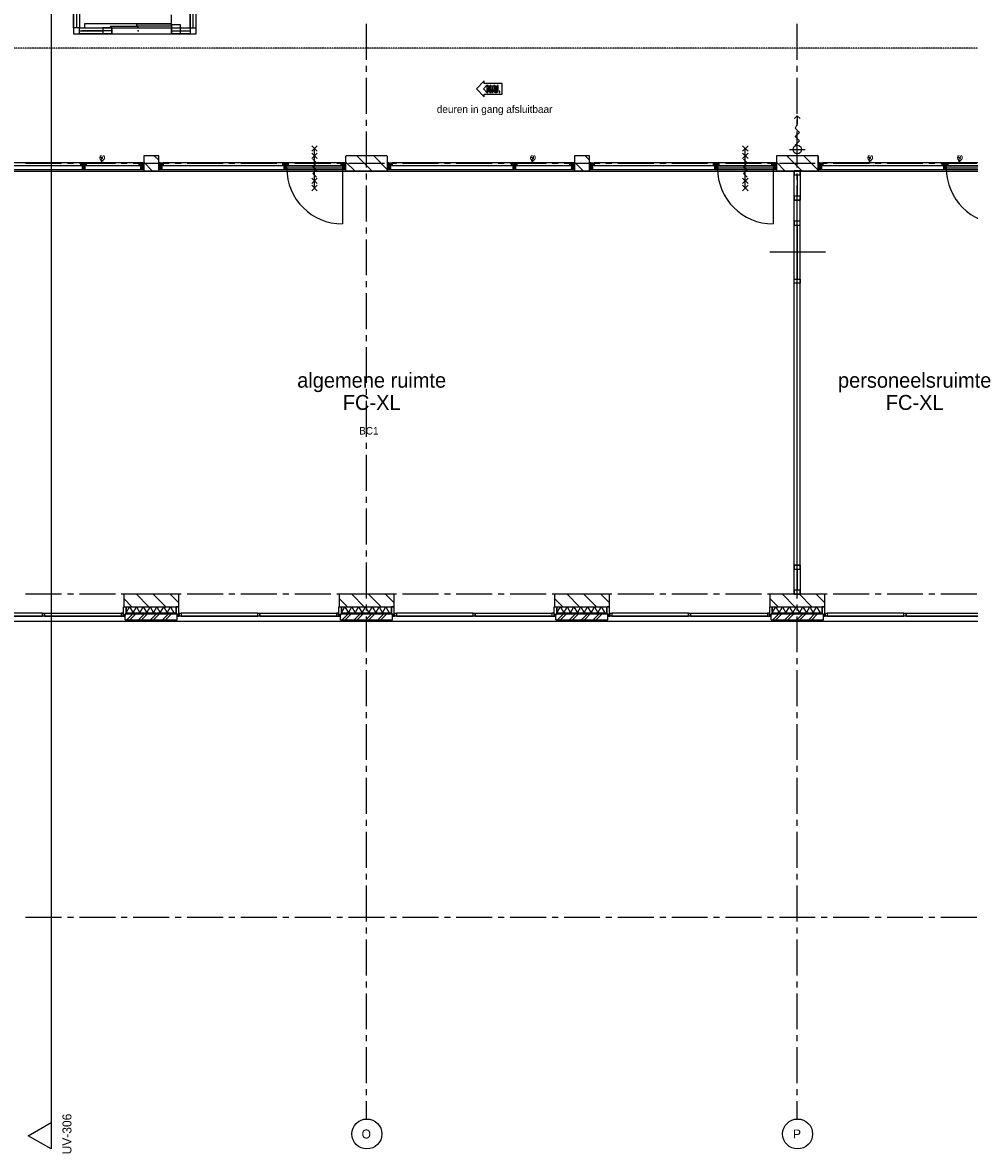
# Model space of a CAD drawing. Extents: x -66955 to 52345, y -20450 to 69550.
# Tile 9 of 94: x -25480 to -9654, y -8894 to 10002. Entities that reach past the tile are written whole.
import ezdxf
from ezdxf.enums import TextEntityAlignment as Align

# ---------------------------------------------------------------- set-up
doc = ezdxf.new("R2010")
doc.units = 0
doc.header["$MEASUREMENT"] = 0
for name, pattern in [('DASHED', [0.75, 0.5, -0.25]), ('HIDDEN', [0.375, 0.25, -0.125]), ('LEEG', [1, -1])]:
    doc.linetypes.add(name, pattern=pattern)
for name, color, linetype in [('-01-', 7, 'CONTINUOUS'), ('-22-', 7, 'CONTINUOUS'), ('-32-', 7, 'CONTINUOUS'), ('-E6-', 7, 'CONTINUOUS'), ('BEGGR--21-', 7, 'CONTINUOUS'), ('BEGGR--22-', 7, 'CONTINUOUS'), ('BEGGR--28-', 7, 'CONTINUOUS'), ('BEGGR--31-', 7, 'CONTINUOUS'), ('BEGGR--32-', 7, 'CONTINUOUS'), ('BEGGR--62-', 7, 'CONTINUOUS'), ('BEGGR--E5-', 7, 'CONTINUOUS'), ('BEGGR--E6-', 7, 'CONTINUOUS'), ('STRAMIEN--01-', 7, 'CONTINUOUS'), ('STRAMIEN--E3-', 7, 'CONTINUOUS'), ('STRAMIEN--E7-', 7, 'CONTINUOUS')]:
    doc.layers.add(name, color=color, linetype=linetype)
doc.styles.add('ROMANS', font='ROMANS', dxfattribs={"height": 0.2})
doc.styles.add('txt', font='TXT', dxfattribs={"height": 0.2})

# ---------------------------------------------------------------- blocks, each defined once
blk = doc.blocks.new('*O118')
at = {"layer": '-22-', "color": 7, "linetype": 'CONTINUOUS'}
blk.add_line((0, 5.49), (0, -348.01), dxfattribs=at)
blk.add_lwpolyline([(50, -415.01), (-50, -415.01), (-50, 72.49), (50, 72.49)], close=True, dxfattribs=at)
at = {"layer": '-32-', "color": 7, "linetype": 'CONTINUOUS'}
for points in [[(-50, 5.49), (50, 5.49), (50, 72.49), (-50, 72.49)], [(-50, -415.01), (50, -415.01), (50, -348.01), (-50, -348.01)]]:
    blk.add_lwpolyline(points, close=True, dxfattribs=at)
blk = doc.blocks.new('*O119')
at = {"layer": '-22-', "color": 7, "linetype": 'CONTINUOUS'}
blk.add_line((0, 5.49), (0, -348.01), dxfattribs=at)
blk.add_lwpolyline([(50, -415.01), (-50, -415.01), (-50, 72.49), (50, 72.49)], close=True, dxfattribs=at)
at = {"layer": '-32-', "color": 7, "linetype": 'CONTINUOUS'}
for points in [[(-50, 5.49), (50, 5.49), (50, 72.49), (-50, 72.49)], [(-50, -415.01), (50, -415.01), (50, -348.01), (-50, -348.01)]]:
    blk.add_lwpolyline(points, close=True, dxfattribs=at)
blk = doc.blocks.new('*O142')
at = {"layer": '-E6-', "color": 7, "linetype": 'CONTINUOUS'}
for points in [[(-84.5, -90), (215.5, -90), (215.5, 90), (-84.5, 90), (-84.5, 135), (-215.5, 0), (-84.5, -135)], [(-40.06, -60), (-23.68, -60), (-23.68, 14.6), (11.02, -60), (28.7, -60), (28.7, 53.52), (12.32, 53.48), (12.32, -22.24), (-22.92, 53.52), (-40.06, 53.52)], [(77.78, 53.48), (77.78, -7.16), (78.2, -23.94), (79.48, -36.02), (81.3, -42.5), (84.36, -48.64), (88.7, -54.08), (94.44, -58.4), (102.32, -61.24), (113.18, -62.16), (122.46, -61.32), (129.74, -58.72), (135.46, -54.72), (139.9, -49.46), (143.1, -42.98), (145.14, -35.18), (146.16, -23.72), (146.52, -6.26), (146.52, 53.48), (130.16, 53.48), (130.14, -9.44), (129.36, -28.76), (127.74, -34.12), (124.54, -38.54), (119.58, -41.54), (112.7, -42.56), (105.74, -41.48), (100.48, -38.28), (96.84, -33.4), (94.86, -27.08), (94.16, -8.08), (94.16, 53.52)], [(45.06, -60), (61.42, -60), (61.42, -38.18), (45.06, -38.18)], [(162.88, -60), (179.26, -60), (179.26, -38.18), (162.9, -38.18)]]:
    blk.add_lwpolyline(points, close=True, dxfattribs=at)
blk = doc.blocks.new('*O197')
at = {"layer": 'BEGGR--31-', "color": 7, "linetype": 'CONTINUOUS'}
for points in [[(-1382, -53.5), (-1363, -53.5), (-1363, -75.5), (-1338, -75.5), (-1338, 66.5), (-1382, 66.5)], [(1382, -53.5), (1363, -53.5), (1363, -75.5), (1338, -75.5), (1338, 66.5), (1382, 66.5)], [(-1277, -92.5), (-1355, -92.5), (-1355, -87.5), (-1333, -87.5), (-1333, -42.5), (-1299, -42.5), (-1299, -87.5), (-1277, -87.5)], [(-1333, -83.5), (-1338, -83.5), (-1338, -53.5), (-1333, -53.5)], [(-1299, -42.5), (-1299, -87.5), (-17, -87.5), (-17, -42.5)], [(-39, -87.5), (-39, -92.5), (-1277, -92.5), (-1277, -87.5)], [(39, -92.5), (-39, -92.5), (-39, -87.5), (-17, -87.5), (-17, -42.5), (17, -42.5), (17, -87.5), (39, -87.5)], [(17, -87.5), (17, -42.5), (1299, -42.5), (1299, -87.5)], [(1277, -87.5), (1277, -92.5), (39, -92.5), (39, -87.5)], [(1277, -92.5), (1355, -92.5), (1355, -87.5), (1333, -87.5), (1333, -42.5), (1299, -42.5), (1299, -87.5), (1277, -87.5)], [(1333, -83.5), (1338, -83.5), (1338, -53.5), (1333, -53.5)]]:
    blk.add_lwpolyline(points, close=True, dxfattribs=at)
blk = doc.blocks.new('MERKHF')
at = {"layer": 'BEGGR--31-', "color": 7, "linetype": 'CONTINUOUS'}
blk.add_blockref('*O197', (-1382, -66.5), dxfattribs=at)
blk = doc.blocks.new('*O199')
at = {"layer": 'BEGGR--31-', "color": 7, "linetype": 'CONTINUOUS'}
for points in [[(-1382, -53.5), (-1363, -53.5), (-1363, -75.5), (-1338, -75.5), (-1338, 66.5), (-1382, 66.5)], [(1382, -53.5), (1363, -53.5), (1363, -75.5), (1338, -75.5), (1338, 66.5), (1382, 66.5)], [(-1277, -92.5), (-1355, -92.5), (-1355, -87.5), (-1333, -87.5), (-1333, -42.5), (-1299, -42.5), (-1299, -87.5), (-1277, -87.5)], [(-1333, -83.5), (-1338, -83.5), (-1338, -53.5), (-1333, -53.5)], [(-1299, -42.5), (-1299, -87.5), (-17, -87.5), (-17, -42.5)], [(-39, -87.5), (-39, -92.5), (-1277, -92.5), (-1277, -87.5)], [(39, -92.5), (-39, -92.5), (-39, -87.5), (-17, -87.5), (-17, -42.5), (17, -42.5), (17, -87.5), (39, -87.5)], [(17, -87.5), (17, -42.5), (1299, -42.5), (1299, -87.5)], [(1277, -87.5), (1277, -92.5), (39, -92.5), (39, -87.5)], [(1277, -92.5), (1355, -92.5), (1355, -87.5), (1333, -87.5), (1333, -42.5), (1299, -42.5), (1299, -87.5), (1277, -87.5)], [(1333, -83.5), (1338, -83.5), (1338, -53.5), (1333, -53.5)]]:
    blk.add_lwpolyline(points, close=True, dxfattribs=at)
blk = doc.blocks.new('MRKIFS')
at = {"layer": 'BEGGR--31-', "color": 7, "linetype": 'CONTINUOUS'}
blk.add_blockref('*O199', (1382, -66.5), dxfattribs=at)
blk = doc.blocks.new('*O206')
at = {"layer": 'BEGGR--E5-', "color": 7, "linetype": 'CONTINUOUS'}
for p, q in [((0, 347), (49, 301)), ((0, -347), (0, -83)), ((-132, -215), (132, -215))]:
    blk.add_line(p, q, dxfattribs=at)
for points in [[(-46, 301), (0, 347), (0, 208)], [(0, 208), (-36, 143), (36, 71), (-36, -1), (36, -73), (-36, -145)]]:
    blk.add_lwpolyline(points, dxfattribs=at)
blk.add_circle((0, -215), 72, dxfattribs=at)
blk = doc.blocks.new('*O228')
at = {"layer": 'BEGGR--31-', "color": 7, "linetype": 'CONTINUOUS'}
for points in [[(-1382, -53.5), (-1363, -53.5), (-1363, -75.5), (-1338, -75.5), (-1338, 66.5), (-1382, 66.5)], [(1382, -53.5), (1363, -53.5), (1363, -75.5), (1338, -75.5), (1338, 66.5), (1382, 66.5)], [(-1277, -92.5), (-1355, -92.5), (-1355, -87.5), (-1333, -87.5), (-1333, -42.5), (-1299, -42.5), (-1299, -87.5), (-1277, -87.5)], [(-1333, -83.5), (-1338, -83.5), (-1338, -53.5), (-1333, -53.5)], [(-1299, -42.5), (-1299, -87.5), (-17, -87.5), (-17, -42.5)], [(-39, -87.5), (-39, -92.5), (-1277, -92.5), (-1277, -87.5)], [(39, -92.5), (-39, -92.5), (-39, -87.5), (-17, -87.5), (-17, -42.5), (17, -42.5), (17, -87.5), (39, -87.5)], [(17, -87.5), (17, -42.5), (1299, -42.5), (1299, -87.5)], [(1277, -87.5), (1277, -92.5), (39, -92.5), (39, -87.5)], [(1277, -92.5), (1355, -92.5), (1355, -87.5), (1333, -87.5), (1333, -42.5), (1299, -42.5), (1299, -87.5), (1277, -87.5)], [(1333, -83.5), (1338, -83.5), (1338, -53.5), (1333, -53.5)]]:
    blk.add_lwpolyline(points, close=True, dxfattribs=at)
blk = doc.blocks.new('MRKHFS')
at = {"layer": 'BEGGR--31-', "color": 7, "linetype": 'CONTINUOUS'}
blk.add_blockref('*O228', (1382, -66.5), dxfattribs=at)
blk = doc.blocks.new('*O324')
at = {"layer": 'BEGGR--31-', "color": 7, "linetype": 'CONTINUOUS'}
for p, q in [((-45, 42.86), (-30.86, 57)), ((-45, 28.72), (-16.72, 57)), ((-45, 14.57), (-2.57, 57)), ((-45, 57), (20, -8)), ((-45, 42.86), (20, -22.14)), ((-45, 28.72), (-26.28, 10)), ((-45, 14.57), (-40.43, 10)), ((-35.43, 10), (11.57, 57)), ((-30.86, 57), (20, 6.14)), ((-21.29, 10), (25.71, 57)), ((-20, -2.85), (39.85, 57)), ((-20, -16.99), (45, 48.01)), ((-20, -31.14), (20, 8.86)), ((-20, 3.72), (20, -36.28)), ((-16.72, 57), (30.28, 10)), ((-2.57, 57), (44.43, 10)), ((11.57, 57), (45, 23.57)), ((21.14, 10), (45, 33.86)), ((25.71, 57), (45, 37.71)), ((35.28, 10), (45, 19.72)), ((39.85, 57), (45, 51.85)), ((-20, -10.43), (14.5, -44.93)), ((-20, -24.57), (12.43, -57)), ((-20, -38.71), (-17.71, -41)), ((-15.72, -41), (20, -5.28)), ((-14.5, -53.92), (20, -19.42)), ((-14.5, -44.21), (-1.71, -57)), ((-3.44, -57), (20, -33.56)), ((10.71, -57), (14.5, -53.21))]:
    blk.add_line(p, q, dxfattribs=at)
for points in [[(-14.5, -57), (-14.5, -41), (-20, -41), (-20, 10), (-45, 10), (-45, 57), (45, 57), (45, 10), (20, 10), (20, -41), (14.5, -41), (14.5, -57)], [(-45, 57), (-45, 10), (-20, 10), (-20, -41), (-14.5, -41), (-14.5, -57), (14.5, -57), (14.5, -41), (20, -41), (20, 10), (45, 10), (45, 57)]]:
    blk.add_lwpolyline(points, close=True, dxfattribs=at)
blk.add_point((-45, 57), dxfattribs=at)
at = {"layer": 'BEGGR--31-', "color": 7, "linetype": 'CONTINUOUS', "style": 'txt'}
blk.add_text('90 x 114', height=10, dxfattribs=at).set_placement((-2, 24), align=Align.MIDDLE)
blk = doc.blocks.new('TS01BU')
at = {"layer": 'BEGGR--31-', "color": 7, "linetype": 'CONTINUOUS'}
blk.add_blockref('*O324', (-14.5, 57), dxfattribs=at)
blk = doc.blocks.new('*O325')
at = {"layer": 'BEGGR--31-', "color": 7, "linetype": 'CONTINUOUS'}
for p, q in [((-32.07, 57), (-33.5, 55.57)), ((-17.93, 57), (-33.5, 41.43)), ((-3.78, 57), (-33.5, 27.28)), ((10.36, 57), (-33.5, 13.14)), ((24.5, -13.71), (-33.5, 44.29)), ((-13.35, 10), (-33.5, 30.15)), ((-27.49, 10), (-33.5, 16.01)), ((24.5, 0.43), (-32.07, 57)), ((24.5, 57), (-22.5, 10)), ((24.5, 14.57), (-17.93, 57)), ((24.5, 42.86), (-8.5, 9.86)), ((24.5, 28.72), (-8.5, -4.28)), ((24.5, 14.57), (-8.5, -18.43)), ((24.5, -27.85), (-8.5, 5.15)), ((24.5, 0.43), (-8.5, -32.57)), ((24.5, 28.72), (-3.78, 57)), ((24.5, 42.86), (10.36, 57)), ((24.5, -41.99), (-8.5, -8.99)), ((25.36, -57), (-8.5, -23.14)), ((-4.78, -41), (-8.5, -37.28)), ((24.5, -13.71), (-2.79, -41)), ((24.5, -27.85), (-2.5, -54.85)), ((11.22, -57), (-2.5, -43.28)), ((24.5, -41.99), (9.49, -57)), ((33.5, -47.14), (23.64, -57)), ((33.5, -50.99), (29.51, -47))]:
    blk.add_line(p, q, dxfattribs=at)
blk.add_lwpolyline([(24.5, 57), (-33.5, 57), (-33.5, 10), (-8.5, 10), (-8.5, -41), (-2.5, -41), (-2.5, -57), (33.5, -57), (33.5, -47), (24.5, -47), (24.5, 27), (24.5, 27)], close=True, dxfattribs=at)
blk.add_lwpolyline([(24.5, 57), (-33.5, 57), (-33.5, 10), (-8.5, 10), (-8.5, -41), (-2.5, -41), (-2.5, -57), (33.5, -57), (33.5, -47), (24.5, -47), (24.5, 27), (24.5, 27)], close=True, dxfattribs=at)
blk.add_lwpolyline([(24.5, 57), (-33.5, 57), (-33.5, 10), (-8.5, 10), (-8.5, -41), (-2.5, -41), (-2.5, -57), (33.5, -57), (33.5, -47), (24.5, -47), (24.5, 27), (24.5, 27)], close=True, dxfattribs=at)
blk.add_point((24.5, 57), dxfattribs=at)
at = {"layer": 'BEGGR--31-', "color": 7, "linetype": 'CONTINUOUS', "style": 'txt'}
blk.add_text('67x114', height=10, rotation=90, dxfattribs=at).set_placement((10.5, -18.99))
blk = doc.blocks.new('*O323')
at = {"layer": 'BEGGR--31-', "color": 7, "linetype": 'CONTINUOUS'}
for p, q in [((-1543.5, 42.86), (-1529.36, 57)), ((-1543.5, 28.72), (-1515.22, 57)), ((-1543.5, 14.57), (-1501.07, 57)), ((-1543.5, 0.43), (-1486.93, 57)), ((-1543.5, 57), (-1496.5, 10)), ((-1543.5, -13.71), (-1485.5, 44.29)), ((-1543.5, 42.86), (-1510.5, 9.86)), ((-1543.5, 28.72), (-1510.5, -4.28)), ((-1543.5, 14.57), (-1510.5, -18.43)), ((-1543.5, -27.85), (-1510.5, 5.15)), ((-1543.5, 0.43), (-1510.5, -32.57)), ((-1529.36, 57), (-1485.5, 13.14)), ((-1515.22, 57), (-1485.5, 27.28)), ((-1505.65, 10), (-1485.5, 30.15)), ((-1501.07, 57), (-1485.5, 41.43)), ((-1491.51, 10), (-1485.5, 16.01)), ((-1486.93, 57), (-1485.5, 55.57)), ((-1552.5, -50.99), (-1548.51, -47)), ((-1552.5, -47.14), (-1542.64, -57)), ((-1552.5, -57), (1552.5, -57)), ((-1544.36, -57), (-1510.5, -23.14)), ((-1543.5, -41.99), (-1510.5, -8.99)), ((-1543.5, -13.71), (-1516.21, -41)), ((-1543.5, -27.85), (-1516.5, -54.85)), ((-1543.5, -41.99), (-1528.49, -57)), ((-1530.22, -57), (-1516.5, -43.28)), ((-1514.22, -41), (-1510.5, -37.28))]:
    blk.add_line(p, q, dxfattribs=at)
for points in [[(-1546.5, 45), (-1553.5, 45), (-1553.5, 57), (-1562.5, 57), (-1562.5, -47), (-1546.5, -47)], [(-1543.5, 57), (-1485.5, 57), (-1485.5, 10), (-1510.5, 10), (-1510.5, -41), (-1516.5, -41), (-1516.5, -57), (-1552.5, -57), (-1552.5, -47), (-1543.5, -47), (-1543.5, 27), (-1543.5, 27)], [(-1543.5, 57), (-1485.5, 57), (-1485.5, 10), (-1510.5, 10), (-1510.5, -41), (-1516.5, -41), (-1516.5, -57), (-1552.5, -57), (-1552.5, -47), (-1543.5, -47), (-1543.5, 27), (-1543.5, 27)], [(-1543.5, 57), (-1485.5, 57), (-1485.5, 10), (-1510.5, 10), (-1510.5, -41), (-1516.5, -41), (-1516.5, -57), (-1552.5, -57), (-1552.5, -47), (-1543.5, -47), (-1543.5, 27), (-1543.5, 27)], [(-1543.5, 57), (-1485.5, 57), (-1485.5, 10), (-1510.5, 10), (-1510.5, -41), (-1516.5, -41), (-1516.5, -57), (-1552.5, -57), (-1552.5, -47), (-1543.5, -47), (-1543.5, 27), (-1543.5, 27)], [(511.5, 57), (-1485.5, 57), (-1485.5, 10), (511.5, 10)], [(601.5, 10), (1485.5, 10), (1485.5, 57), (601.5, 57)], [(1543.5, 57), (1485.5, 57), (1485.5, 10), (1510.5, 10), (1510.5, -41), (1516.5, -41), (1516.5, -57), (1552.5, -57), (1552.5, -47), (1543.5, -47), (1543.5, 27), (1543.5, 27)], [(1546.5, 45), (1553.5, 45), (1553.5, 57), (1562.5, 57), (1562.5, -47), (1546.5, -47)]]:
    blk.add_lwpolyline(points, close=True, dxfattribs=at)
blk.add_point((-1543.5, 57), dxfattribs=at)
for name, p in [('TS01BU', (571, -57)), ('*O325', (1519, 0))]:
    blk.add_blockref(name, p, dxfattribs=at)
at = {"layer": 'BEGGR--31-', "color": 7, "linetype": 'CONTINUOUS', "style": 'txt'}
blk.add_text('67x114', height=10, rotation=90, dxfattribs=at).set_placement((-1519.5, -19))
blk = doc.blocks.new('BI$TF')
at = {"layer": 'BEGGR--31-', "color": 7, "linetype": 'CONTINUOUS'}
blk.add_blockref('*O323', (1552.5, 57), dxfattribs=at)
blk = doc.blocks.new('*O328')
at = {"layer": 'BEGGR--31-', "color": 7, "linetype": 'CONTINUOUS'}
for p, q in [((-32.07, 57), (-33.5, 55.57)), ((-17.93, 57), (-33.5, 41.43)), ((-3.78, 57), (-33.5, 27.28)), ((10.36, 57), (-33.5, 13.14)), ((24.5, -13.71), (-33.5, 44.29)), ((-13.35, 10), (-33.5, 30.15)), ((-27.49, 10), (-33.5, 16.01)), ((24.5, 0.43), (-32.07, 57)), ((24.5, 57), (-22.5, 10)), ((24.5, 14.57), (-17.93, 57)), ((24.5, 42.86), (-8.5, 9.86)), ((24.5, 28.72), (-8.5, -4.28)), ((24.5, 14.57), (-8.5, -18.43)), ((24.5, -27.85), (-8.5, 5.15)), ((24.5, 0.43), (-8.5, -32.57)), ((24.5, 28.72), (-3.78, 57)), ((24.5, 42.86), (10.36, 57)), ((24.5, -41.99), (-8.5, -8.99)), ((25.36, -57), (-8.5, -23.14)), ((-4.78, -41), (-8.5, -37.28)), ((24.5, -13.71), (-2.79, -41)), ((24.5, -27.85), (-2.5, -54.85)), ((11.22, -57), (-2.5, -43.28)), ((24.5, -41.99), (9.49, -57)), ((33.5, -47.14), (23.64, -57)), ((33.5, -50.99), (29.51, -47))]:
    blk.add_line(p, q, dxfattribs=at)
blk.add_lwpolyline([(24.5, 57), (-33.5, 57), (-33.5, 10), (-8.5, 10), (-8.5, -41), (-2.5, -41), (-2.5, -57), (33.5, -57), (33.5, -47), (24.5, -47), (24.5, 27), (24.5, 27)], close=True, dxfattribs=at)
blk.add_lwpolyline([(24.5, 57), (-33.5, 57), (-33.5, 10), (-8.5, 10), (-8.5, -41), (-2.5, -41), (-2.5, -57), (33.5, -57), (33.5, -47), (24.5, -47), (24.5, 27), (24.5, 27)], close=True, dxfattribs=at)
blk.add_lwpolyline([(24.5, 57), (-33.5, 57), (-33.5, 10), (-8.5, 10), (-8.5, -41), (-2.5, -41), (-2.5, -57), (33.5, -57), (33.5, -47), (24.5, -47), (24.5, 27), (24.5, 27)], close=True, dxfattribs=at)
blk.add_point((24.5, 57), dxfattribs=at)
at = {"layer": 'BEGGR--31-', "color": 7, "linetype": 'CONTINUOUS', "style": 'txt'}
blk.add_text('67x114', height=10, rotation=90, dxfattribs=at).set_placement((10.5, -18.99))
blk = doc.blocks.new('*O327')
at = {"layer": 'BEGGR--31-', "color": 7, "linetype": 'CONTINUOUS'}
for p, q in [((-1552.5, 402.51), (-1548.51, 406.5)), ((-1552.5, 406.36), (-1542.64, 396.5)), ((-1552.5, 396.5), (1552.5, 396.5)), ((-1544.36, 396.5), (-1510.5, 430.36)), ((-1543.5, 496.36), (-1529.36, 510.5)), ((-1543.5, 482.22), (-1515.22, 510.5)), ((-1543.5, 468.07), (-1501.07, 510.5)), ((-1543.5, 453.93), (-1486.93, 510.5)), ((-1543.5, 510.5), (-1496.5, 463.5)), ((-1543.5, 439.79), (-1485.5, 497.79)), ((-1543.5, 496.36), (-1510.5, 463.36)), ((-1543.5, 482.22), (-1510.5, 449.22)), ((-1543.5, 468.07), (-1510.5, 435.07)), ((-1543.5, 425.65), (-1510.5, 458.65)), ((-1543.5, 453.93), (-1510.5, 420.93)), ((-1543.5, 411.51), (-1510.5, 444.51)), ((-1543.5, 439.79), (-1516.21, 412.5)), ((-1543.5, 425.65), (-1516.5, 398.65)), ((-1543.5, 411.51), (-1528.49, 396.5)), ((-1530.22, 396.5), (-1516.5, 410.22)), ((-1529.36, 510.5), (-1485.5, 466.64)), ((-1515.22, 510.5), (-1485.5, 480.78)), ((-1514.22, 412.5), (-1510.5, 416.22)), ((-1505.65, 463.5), (-1485.5, 483.65)), ((-1501.07, 510.5), (-1485.5, 494.93)), ((-1491.51, 463.5), (-1485.5, 469.51)), ((-1486.93, 510.5), (-1485.5, 509.07)), ((1508.5, 419.5), (1508.5, -510.5))]:
    blk.add_line(p, q, dxfattribs=at)
for points in [[(-1546.5, 498.5), (-1553.5, 498.5), (-1553.5, 510.5), (-1562.5, 510.5), (-1562.5, 406.5), (-1546.5, 406.5)], [(-1543.5, 510.5), (-1485.5, 510.5), (-1485.5, 463.5), (-1510.5, 463.5), (-1510.5, 412.5), (-1516.5, 412.5), (-1516.5, 396.5), (-1552.5, 396.5), (-1552.5, 406.5), (-1543.5, 406.5), (-1543.5, 480.5), (-1543.5, 480.5)], [(-1543.5, 510.5), (-1485.5, 510.5), (-1485.5, 463.5), (-1510.5, 463.5), (-1510.5, 412.5), (-1516.5, 412.5), (-1516.5, 396.5), (-1552.5, 396.5), (-1552.5, 406.5), (-1543.5, 406.5), (-1543.5, 480.5), (-1543.5, 480.5)], [(-1543.5, 510.5), (-1485.5, 510.5), (-1485.5, 463.5), (-1510.5, 463.5), (-1510.5, 412.5), (-1516.5, 412.5), (-1516.5, 396.5), (-1552.5, 396.5), (-1552.5, 406.5), (-1543.5, 406.5), (-1543.5, 480.5), (-1543.5, 480.5)], [(-1543.5, 510.5), (-1485.5, 510.5), (-1485.5, 463.5), (-1510.5, 463.5), (-1510.5, 412.5), (-1516.5, 412.5), (-1516.5, 396.5), (-1552.5, 396.5), (-1552.5, 406.5), (-1543.5, 406.5), (-1543.5, 480.5), (-1543.5, 480.5)], [(511.5, 510.5), (-1485.5, 510.5), (-1485.5, 463.5), (511.5, 463.5)], [(578.5, 458.5), (1508.5, 458.5), (1508.5, 419.5), (578.5, 419.5)], [(601.5, 463.5), (1485.5, 463.5), (1485.5, 510.5), (601.5, 510.5)], [(1543.5, 510.5), (1485.5, 510.5), (1485.5, 463.5), (1510.5, 463.5), (1510.5, 412.5), (1516.5, 412.5), (1516.5, 396.5), (1552.5, 396.5), (1552.5, 406.5), (1543.5, 406.5), (1543.5, 480.5), (1543.5, 480.5)], [(1546.5, 498.5), (1553.5, 498.5), (1553.5, 510.5), (1562.5, 510.5), (1562.5, 406.5), (1546.5, 406.5)]]:
    blk.add_lwpolyline(points, close=True, dxfattribs=at)
blk.add_arc((1508.5, 419.5), 930, 180, 270, dxfattribs=at)
blk.add_point((-1543.5, 510.5), dxfattribs=at)
for name, p in [('TS01BU', (571, 396.5)), ('*O328', (1519, 453.5))]:
    blk.add_blockref(name, p, dxfattribs=at)
at = {"layer": 'BEGGR--31-', "color": 7, "linetype": 'CONTINUOUS', "style": 'txt'}
blk.add_text('67x114', height=10, rotation=90, dxfattribs=at).set_placement((-1519.5, 434.5))
blk = doc.blocks.new('BI$TF1')
at = {"layer": 'BEGGR--31-', "color": 7, "linetype": 'CONTINUOUS'}
blk.add_blockref('*O327', (1552.5, -396.5), dxfattribs=at)
blk = doc.blocks.new('*O330')
at = {"layer": 'BEGGR--E6-', "color": 7, "linetype": 'CONTINUOUS'}
for p, q in [((-45, 285), (45, 375)), ((-45, 375), (45, 285)), ((-45, 165), (45, 255)), ((-45, 255), (45, 165)), ((0, -330), (0, 330)), ((-45, -255), (45, -165)), ((-45, -165), (45, -255)), ((-45, -375), (45, -285)), ((-45, -285), (45, -375))]:
    blk.add_line(p, q, dxfattribs=at)
blk.add_lwpolyline([(30, -150), (-30, -90), (30.02, -30), (-30, 30), (30, 90), (-30, 150)], dxfattribs=at)
blk = doc.blocks.new('*O331')
at = {"layer": 'BEGGR--E6-', "color": 7, "linetype": 'CONTINUOUS'}
for p, q in [((-45, 285), (45, 375)), ((-45, 375), (45, 285)), ((-45, 165), (45, 255)), ((-45, 255), (45, 165)), ((0, -330), (0, 330)), ((-45, -255), (45, -165)), ((-45, -165), (45, -255)), ((-45, -375), (45, -285)), ((-45, -285), (45, -375))]:
    blk.add_line(p, q, dxfattribs=at)
blk.add_lwpolyline([(30, -150), (-30, -90), (30.02, -30), (-30, 30), (30, 90), (-30, 150)], dxfattribs=at)
blk = doc.blocks.new('*O565')
at = {"layer": 'BEGGR--E6-', "color": 7, "linetype": 'CONTINUOUS'}
for points in [[(-42.24, -45), (107.76, -45), (107.76, 45), (-42.24, 45), (-42.24, 67.5), (-107.74, 0), (-42.24, -67.5)], [(-20.02, -30), (-11.84, -30), (-11.84, 7.3), (5.52, -30), (14.36, -30), (14.36, 26.76), (6.16, 26.74), (6.16, -11.12), (-11.46, 26.76), (-20.02, 26.76)], [(38.9, 26.74), (38.9, -3.58), (39.1, -11.97), (39.74, -18.01), (40.66, -21.25), (42.18, -24.32), (44.36, -27.04), (47.22, -29.2), (51.16, -30.62), (56.6, -31.08), (61.24, -30.66), (64.88, -29.36), (67.74, -27.36), (69.96, -24.73), (71.56, -21.49), (72.58, -17.59), (73.08, -11.86), (73.26, -3.13), (73.26, 26.74), (65.08, 26.74), (65.08, -4.72), (64.68, -14.38), (63.88, -17.06), (62.28, -19.27), (59.8, -20.77), (56.36, -21.28), (52.88, -20.74), (50.24, -19.14), (48.42, -16.7), (47.44, -13.54), (47.08, -4.04), (47.08, 26.76)], [(22.54, -30), (30.72, -30), (30.72, -19.09), (22.54, -19.09)], [(81.44, -30), (89.64, -30), (89.64, -19.09), (81.46, -19.09)]]:
    blk.add_lwpolyline(points, close=True, dxfattribs=at)

msp = doc.modelspace()

# ---------------------------------------------------------------- linework, layer by layer
at = {"layer": '-22-', "color": 7, "linetype": 'CONTINUOUS'}
for p, q in [((-12180, 7775), (-12180, 7525)), ((-12580, 937.5), (-12580, 7037.5)), ((-12480, 7037.5), (-12580, 7037.5)), ((-12480, 937.5), (-12480, 7037.5)), ((-12530, 6617), (-12530, 5717)), ((-12480, 937.5), (-12580, 937.5))]:
    msp.add_line(p, q, dxfattribs=at)
at = {"layer": '-22-', "color": 7, "linetype": 'LEEG'}
msp.add_line((-12530, 937.5), (-12530, 7037.5), dxfattribs=at)
at = {"layer": '-32-', "color": 7, "linetype": 'CONTINUOUS'}
msp.add_line((-12058, 6167), (-12988, 6167), dxfattribs=at)
for points in [[(-12480, 6684), (-12580, 6684), (-12580, 6617), (-12480, 6617)], [(-12480, 5650), (-12580, 5650), (-12580, 5717), (-12480, 5717)]]:
    msp.add_lwpolyline(points, close=True, dxfattribs=at)
at = {"layer": 'BEGGR--21-', "color": 7, "linetype": 'CONTINUOUS'}
for p, q in [((-23205, 7701), (-23279, 7775)), ((-19644, 7525), (-19894, 7775)), ((-19380, 7543.84), (-19611.16, 7775)), ((-16005, 7701), (-16079, 7775)), ((-12454, 7525), (-12704, 7775)), ((-12180, 7533.84), (-12421.16, 7775)), ((-23311.84, 7525), (-23455, 7668.16)), ((-19926.84, 7525), (-20080, 7678.16)), ((-16111.84, 7525), (-16255, 7668.16)), ((-12736.84, 7525), (-12880, 7668.16)), ((-23790, 378.31), (-23651.69, 240)), ((-23578.84, 450), (-23368.84, 240)), ((-23296, 450), (-23086, 240)), ((-23013.16, 450), (-22870, 306.84)), ((-20190, 378.31), (-20051.69, 240)), ((-19978.84, 450), (-19768.84, 240)), ((-19696, 450), (-19486, 240)), ((-19413.16, 450), (-19270, 306.84)), ((-16590, 378.31), (-16451.69, 240)), ((-16378.84, 450), (-16168.84, 240)), ((-16096, 450), (-15886, 240)), ((-15813.16, 450), (-15670, 306.84)), ((-12990, 378.31), (-12851.69, 240)), ((-12778.84, 450), (-12568.84, 240)), ((-12496, 450), (-12286, 240)), ((-12213.16, 450), (-12070, 306.84)), ((-23748, 240), (-22912, 240)), ((-23748, 140), (-23748, 240)), ((-22912, 140), (-22912, 240)), ((-20148, 240), (-19312, 240)), ((-20148, 140), (-20148, 240)), ((-19312, 140), (-19312, 240)), ((-16548, 240), (-15712, 240)), ((-16548, 140), (-16548, 240)), ((-15712, 140), (-15712, 240)), ((-12948, 240), (-12112, 240)), ((-12948, 140), (-12948, 240)), ((-12112, 140), (-12112, 240)), ((-44495, 0), (-9222.21, 0)), ((-23765, 120), (-22895, 120)), ((-23765, 20), (-23765, 120)), ((-23765, 20), (-22895, 20)), ((-23748, 140), (-22912, 140)), ((-23740, 20), (-23640, 120)), ((-23690, 20), (-23590, 120)), ((-23540, 20), (-23440, 120)), ((-23490, 20), (-23390, 120)), ((-23340, 20), (-23240, 120)), ((-23290, 20), (-23190, 120)), ((-23140, 20), (-23040, 120)), ((-23090, 20), (-22990, 120)), ((-22895, 20), (-22895, 120)), ((-20165, 120), (-19295, 120)), ((-20165, 20), (-20165, 120)), ((-20165, 20), (-19295, 20)), ((-20148, 140), (-19312, 140)), ((-20140, 20), (-20040, 120)), ((-20090, 20), (-19990, 120)), ((-19940, 20), (-19840, 120)), ((-19890, 20), (-19790, 120)), ((-19740, 20), (-19640, 120)), ((-19690, 20), (-19590, 120)), ((-19540, 20), (-19440, 120)), ((-19490, 20), (-19390, 120)), ((-19295, 20), (-19295, 120)), ((-16565, 120), (-15695, 120)), ((-16565, 20), (-16565, 120)), ((-16565, 20), (-15695, 20)), ((-16548, 140), (-15712, 140)), ((-16540, 20), (-16440, 120)), ((-16490, 20), (-16390, 120)), ((-16340, 20), (-16240, 120)), ((-16290, 20), (-16190, 120)), ((-16140, 20), (-16040, 120)), ((-16090, 20), (-15990, 120)), ((-15940, 20), (-15840, 120)), ((-15890, 20), (-15790, 120)), ((-15695, 20), (-15695, 120)), ((-12965, 120), (-12095, 120)), ((-12965, 20), (-12965, 120)), ((-12965, 20), (-12095, 20)), ((-12948, 140), (-12112, 140)), ((-12940, 20), (-12840, 120)), ((-12890, 20), (-12790, 120)), ((-12740, 20), (-12640, 120)), ((-12690, 20), (-12590, 120)), ((-12540, 20), (-12440, 120)), ((-12490, 20), (-12390, 120)), ((-12340, 20), (-12240, 120)), ((-12290, 20), (-12190, 120)), ((-12095, 20), (-12095, 120))]:
    msp.add_line(p, q, dxfattribs=at)
for points in [[(-23455, 7525), (-23205, 7525), (-23205, 7775), (-23455, 7775)], [(-20080, 7535), (-20070, 7525), (-19390, 7525), (-19380, 7535), (-19380, 7765), (-19390, 7775), (-20070, 7775), (-20080, 7765)], [(-16255, 7525), (-16005, 7525), (-16005, 7775), (-16255, 7775)], [(-12880, 7525), (-12180, 7525), (-12180, 7775), (-12880, 7775)], [(-22870, 450), (-23790, 450), (-23790, 240), (-22870, 240)], [(-19270, 450), (-20190, 450), (-20190, 240), (-19270, 240)], [(-15670, 450), (-16590, 450), (-16590, 240), (-15670, 240)], [(-12070, 450), (-12990, 450), (-12990, 240), (-12070, 240)]]:
    msp.add_lwpolyline(points, close=True, dxfattribs=at)
for points in [[(-23748, 140), (-23691, 240), (-23634, 140)], [(-23634, 140), (-23577, 240), (-23520, 140)], [(-23520, 140), (-23463, 240), (-23406, 140)], [(-23406, 140), (-23349, 240), (-23292, 140)], [(-23292, 140), (-23235, 240), (-23178, 140)], [(-23178, 140), (-23121, 240), (-23064, 140)], [(-23064, 140), (-23007, 240), (-22950, 140)], [(-20148, 140), (-20091, 240), (-20034, 140)], [(-20034, 140), (-19977, 240), (-19920, 140)], [(-19920, 140), (-19863, 240), (-19806, 140)], [(-19806, 140), (-19749, 240), (-19692, 140)], [(-19692, 140), (-19635, 240), (-19578, 140)], [(-19578, 140), (-19521, 240), (-19464, 140)], [(-19464, 140), (-19407, 240), (-19350, 140)], [(-16548, 140), (-16491, 240), (-16434, 140)], [(-16434, 140), (-16377, 240), (-16320, 140)], [(-16320, 140), (-16263, 240), (-16206, 140)], [(-16206, 140), (-16149, 240), (-16092, 140)], [(-16092, 140), (-16035, 240), (-15978, 140)], [(-15978, 140), (-15921, 240), (-15864, 140)], [(-15864, 140), (-15807, 240), (-15750, 140)], [(-12948, 140), (-12891, 240), (-12834, 140)], [(-12834, 140), (-12777, 240), (-12720, 140)], [(-12720, 140), (-12663, 240), (-12606, 140)], [(-12606, 140), (-12549, 240), (-12492, 140)], [(-12492, 140), (-12435, 240), (-12378, 140)], [(-12378, 140), (-12321, 240), (-12264, 140)], [(-12264, 140), (-12207, 240), (-12150, 140)]]:
    msp.add_lwpolyline(points, dxfattribs=at)
at = {"layer": 'BEGGR--22-', "color": 7, "linetype": 'HIDDEN'}
msp.add_lwpolyline([(-369.8, 11635), (-368.29, 9574), (-48473, 9574)], dxfattribs=at)
at = {"layer": 'BEGGR--28-', "color": 7, "linetype": 'CONTINUOUS'}
for p, q in [((-24580, 11505), (-24580, 9915)), ((-22630, 9915), (-22630, 11505)), ((-24529.49, 9865), (-24140.01, 9865)), ((-22989.98, 9865), (-22680, 9865))]:
    msp.add_line(p, q, dxfattribs=at)
for points in [[(-24630, 11605), (-24630, 9815), (-22580, 9815), (-22580, 11605)], [(-24530, 11615), (-24530, 9915), (-22680, 9915), (-22680, 11615)], [(-24530, 11505), (-24530, 9915), (-24630, 9915), (-24630, 11505)], [(-22680, 11505), (-22680, 9915), (-22580, 9915), (-22580, 11505)], [(-23989.99, 9915), (-23989.99, 9815), (-24530, 9815), (-24530, 9915)], [(-22680, 9915), (-22680, 9815), (-22989.98, 9815), (-22989.98, 9915)]]:
    msp.add_lwpolyline(points, close=True, dxfattribs=at)
at = {"layer": 'BEGGR--32-', "color": 7, "linetype": 'CONTINUOUS'}
for points in [[(-24140.01, 9815), (-23990, 9815), (-23990, 9915), (-24140.01, 9915)], [(-22989.98, 9815), (-22839.97, 9815), (-22839.97, 9964.66), (-22989.98, 9964.66)]]:
    msp.add_lwpolyline(points, close=True, dxfattribs=at)
at = {"layer": 'BEGGR--62-', "color": 7, "linetype": 'CONTINUOUS'}
for p, q in [((-22989.99, 9989.66), (-22989.93, 10134.6)), ((-23989.98, 9864.67), (-24489.97, 9864.67)), ((-24439.98, 9989.69), (-22989.93, 9989.66)), ((-24439.97, 9915.01), (-24439.98, 9989.69)), ((-24014.98, 9939.66), (-24014.98, 9914.66)), ((-23549.98, 9939.66), (-24014.98, 9939.66)), ((-24014.98, 9914.66), (-23549.98, 9914.66)), ((-23989.98, 9889.67), (-23989.98, 9864.67)), ((-23574.98, 9974.67), (-23575, 9949.67)), ((-23575, 9949.67), (-22989.98, 9949.65)), ((-22989.98, 9974.65), (-23574.98, 9974.67)), ((-23549.98, 9914.66), (-23549.98, 9939.66)), ((-22989.98, 9949.65), (-22989.98, 9974.65)), ((-22989.97, 9914.65), (-22989.97, 9864.65)), ((-22989.97, 9864.65), (-22839.97, 9864.66)), ((-22839.97, 9864.66), (-22839.97, 9964.66))]:
    msp.add_line(p, q, dxfattribs=at)
for p in [(-23989.98, 9864.67), (-23549.98, 9864.66), (-22989.97, 9864.65)]:
    msp.add_point(p, dxfattribs=at)
at = {"layer": 'BEGGR--E5-', "color": 1, "linetype": 'CONTINUOUS'}
for p, q in [((-24180, 7700), (-24130, 7700)), ((-24155, 7650), (-24155, 7700)), ((-16980, 7700), (-16930, 7700)), ((-16955, 7650), (-16955, 7700)), ((-11342.5, 7700), (-11292.5, 7700)), ((-11317.5, 7650), (-11317.5, 7700)), ((-9843.82, 7700), (-9793.82, 7700)), ((-9818.82, 7650), (-9818.82, 7700))]:
    msp.add_line(p, q, dxfattribs=at)
at = {"layer": 'BEGGR--E5-', "color": 1, "linetype": 'DASHED'}
msp.add_lwpolyline([(-540, 450), (-540, 7765), (-1620, 7765), (-1620, 4505), (-8915, 4505), (-8915, 7515), (-30470, 7515), (-30470, 7515), (-38543, 7515), (-53330, 7515)], dxfattribs=at)
at = {"layer": 'STRAMIEN--E3-', "color": 251, "linetype": 'DASHED'}
msp.add_line((-25005, 69050), (-25005, -8377.17), dxfattribs=at)
at = {"layer": 'STRAMIEN--E3-', "color": 251, "linetype": 'CONTINUOUS'}
msp.add_lwpolyline([(-25389, -8598.61), (-25005, -8377.17), (-25005, -8820.05)], close=True, dxfattribs=at)
at = {"layer": 'STRAMIEN--E7-', "color": 1, "linetype": 'CONTINUOUS'}
for p, q in [((-19730, 9680), (-19730, 9980)), ((-12530, 9680), (-12530, 9980)), ((-19730, 9380), (-19730, 9680)), ((-12530, 9380), (-12530, 9680)), ((-19730, 9180), (-19730, 9280)), ((-12530, 9180), (-12530, 9280)), ((-19730, 8780), (-19730, 9080)), ((-12530, 8780), (-12530, 9080)), ((-19730, 8480), (-19730, 8780)), ((-12530, 8480), (-12530, 8780)), ((-19730, 8280), (-19730, 8380)), ((-12530, 8280), (-12530, 8380)), ((-19730, 7880), (-19730, 8180)), ((-12530, 7880), (-12530, 8180)), ((-19730, 7580), (-19730, 7880)), ((-12530, 7580), (-12530, 7880)), ((-25130, 7650), (-25430, 7650)), ((-24830, 7650), (-25130, 7650)), ((-24630, 7650), (-24730, 7650)), ((-24230, 7650), (-24530, 7650)), ((-23930, 7650), (-24230, 7650)), ((-23730, 7650), (-23830, 7650)), ((-23330, 7650), (-23630, 7650)), ((-23030, 7650), (-23330, 7650)), ((-22830, 7650), (-22930, 7650)), ((-22430, 7650), (-22730, 7650)), ((-22130, 7650), (-22430, 7650)), ((-21930, 7650), (-22030, 7650)), ((-21530, 7650), (-21830, 7650)), ((-21230, 7650), (-21530, 7650)), ((-21030, 7650), (-21130, 7650)), ((-20630, 7650), (-20930, 7650)), ((-20330, 7650), (-20630, 7650)), ((-20130, 7650), (-20230, 7650)), ((-19730, 7650), (-20030, 7650)), ((-19430, 7650), (-19730, 7650)), ((-19230, 7650), (-19330, 7650)), ((-18830, 7650), (-19130, 7650)), ((-18530, 7650), (-18830, 7650)), ((-18330, 7650), (-18430, 7650)), ((-17930, 7650), (-18230, 7650)), ((-17630, 7650), (-17930, 7650)), ((-17430, 7650), (-17530, 7650)), ((-17030, 7650), (-17330, 7650)), ((-16730, 7650), (-17030, 7650)), ((-16530, 7650), (-16630, 7650)), ((-16130, 7650), (-16430, 7650)), ((-15830, 7650), (-16130, 7650)), ((-15630, 7650), (-15730, 7650)), ((-15230, 7650), (-15530, 7650)), ((-14930, 7650), (-15230, 7650)), ((-14730, 7650), (-14830, 7650)), ((-14330, 7650), (-14630, 7650)), ((-14030, 7650), (-14330, 7650)), ((-13830, 7650), (-13930, 7650)), ((-13430, 7650), (-13730, 7650)), ((-13130, 7650), (-13430, 7650)), ((-12930, 7650), (-13030, 7650)), ((-12530, 7650), (-12830, 7650)), ((-12230, 7650), (-12530, 7650)), ((-12030, 7650), (-12130, 7650)), ((-11630, 7650), (-11930, 7650)), ((-11330, 7650), (-11630, 7650)), ((-11130, 7650), (-11230, 7650)), ((-10730, 7650), (-11030, 7650)), ((-10430, 7650), (-10730, 7650)), ((-10230, 7650), (-10330, 7650)), ((-9830, 7650), (-10130, 7650)), ((-9530, 7650), (-9830, 7650)), ((-19730, 7380), (-19730, 7480)), ((-12530, 7380), (-12530, 7480)), ((-19730, 6980), (-19730, 7280)), ((-12530, 6980), (-12530, 7280)), ((-19730, 6680), (-19730, 6980)), ((-12530, 6680), (-12530, 6980)), ((-19730, 6480), (-19730, 6580)), ((-12530, 6480), (-12530, 6580)), ((-19730, 6080), (-19730, 6380)), ((-12530, 6080), (-12530, 6380)), ((-19730, 5780), (-19730, 6080)), ((-12530, 5780), (-12530, 6080)), ((-19730, 5580), (-19730, 5680)), ((-12530, 5580), (-12530, 5680)), ((-19730, 5180), (-19730, 5480)), ((-12530, 5180), (-12530, 5480)), ((-19730, 4880), (-19730, 5180)), ((-12530, 4880), (-12530, 5180)), ((-19730, 4680), (-19730, 4780)), ((-12530, 4680), (-12530, 4780)), ((-19730, 4280), (-19730, 4580)), ((-12530, 4280), (-12530, 4580)), ((-19730, 3980), (-19730, 4280)), ((-12530, 3980), (-12530, 4280)), ((-19730, 3780), (-19730, 3880)), ((-12530, 3780), (-12530, 3880)), ((-19730, 3380), (-19730, 3680)), ((-12530, 3380), (-12530, 3680)), ((-19730, 3080), (-19730, 3380)), ((-12530, 3080), (-12530, 3380)), ((-19730, 2880), (-19730, 2980)), ((-12530, 2880), (-12530, 2980)), ((-19730, 2480), (-19730, 2780)), ((-12530, 2480), (-12530, 2780)), ((-19730, 2180), (-19730, 2480)), ((-12530, 2180), (-12530, 2480)), ((-19730, 1980), (-19730, 2080)), ((-12530, 1980), (-12530, 2080)), ((-19730, 1580), (-19730, 1880)), ((-12530, 1580), (-12530, 1880)), ((-19730, 1280), (-19730, 1580)), ((-12530, 1280), (-12530, 1580)), ((-19730, 1080), (-19730, 1180)), ((-12530, 1080), (-12530, 1180)), ((-19730, 680), (-19730, 980)), ((-12530, 680), (-12530, 980)), ((-19730, 380), (-19730, 680)), ((-12530, 380), (-12530, 680)), ((-25130, 450), (-25430, 450)), ((-24830, 450), (-25130, 450)), ((-24630, 450), (-24730, 450)), ((-24230, 450), (-24530, 450)), ((-23930, 450), (-24230, 450)), ((-23730, 450), (-23830, 450)), ((-23330, 450), (-23630, 450)), ((-23030, 450), (-23330, 450)), ((-22830, 450), (-22930, 450)), ((-22430, 450), (-22730, 450)), ((-22130, 450), (-22430, 450)), ((-21930, 450), (-22030, 450)), ((-21530, 450), (-21830, 450)), ((-21230, 450), (-21530, 450)), ((-21030, 450), (-21130, 450)), ((-20630, 450), (-20930, 450)), ((-20330, 450), (-20630, 450)), ((-20130, 450), (-20230, 450)), ((-19730, 450), (-20030, 450)), ((-19430, 450), (-19730, 450)), ((-19230, 450), (-19330, 450)), ((-18830, 450), (-19130, 450)), ((-18530, 450), (-18830, 450)), ((-18330, 450), (-18430, 450)), ((-17930, 450), (-18230, 450)), ((-17630, 450), (-17930, 450)), ((-17430, 450), (-17530, 450)), ((-17030, 450), (-17330, 450)), ((-16730, 450), (-17030, 450)), ((-16530, 450), (-16630, 450)), ((-16130, 450), (-16430, 450)), ((-15830, 450), (-16130, 450)), ((-15630, 450), (-15730, 450)), ((-15230, 450), (-15530, 450)), ((-14930, 450), (-15230, 450)), ((-14730, 450), (-14830, 450)), ((-14330, 450), (-14630, 450)), ((-14030, 450), (-14330, 450)), ((-13830, 450), (-13930, 450)), ((-13430, 450), (-13730, 450)), ((-13130, 450), (-13430, 450)), ((-12930, 450), (-13030, 450)), ((-12530, 450), (-12830, 450)), ((-12230, 450), (-12530, 450)), ((-12030, 450), (-12130, 450)), ((-11630, 450), (-11930, 450)), ((-11330, 450), (-11630, 450)), ((-11130, 450), (-11230, 450)), ((-10730, 450), (-11030, 450)), ((-10430, 450), (-10730, 450)), ((-10230, 450), (-10330, 450)), ((-9830, 450), (-10130, 450)), ((-9530, 450), (-9830, 450)), ((-19730, 180), (-19730, 280)), ((-12530, 180), (-12530, 280)), ((-19730, -220), (-19730, 80)), ((-12530, -220), (-12530, 80)), ((-19730, -520), (-19730, -220)), ((-12530, -520), (-12530, -220)), ((-19730, -720), (-19730, -620)), ((-12530, -720), (-12530, -620)), ((-19730, -1120), (-19730, -820)), ((-12530, -1120), (-12530, -820)), ((-19730, -1420), (-19730, -1120)), ((-12530, -1420), (-12530, -1120)), ((-19730, -1620), (-19730, -1520)), ((-12530, -1620), (-12530, -1520)), ((-19730, -2020), (-19730, -1720)), ((-12530, -2020), (-12530, -1720)), ((-19730, -2320), (-19730, -2020)), ((-12530, -2320), (-12530, -2020)), ((-19730, -2520), (-19730, -2420)), ((-12530, -2520), (-12530, -2420)), ((-19730, -2920), (-19730, -2620)), ((-12530, -2920), (-12530, -2620)), ((-19730, -3220), (-19730, -2920)), ((-12530, -3220), (-12530, -2920)), ((-19730, -3420), (-19730, -3320)), ((-12530, -3420), (-12530, -3320)), ((-19730, -3820), (-19730, -3520)), ((-12530, -3820), (-12530, -3520)), ((-19730, -4120), (-19730, -3820)), ((-12530, -4120), (-12530, -3820)), ((-19730, -4320), (-19730, -4220)), ((-12530, -4320), (-12530, -4220)), ((-19730, -4720), (-19730, -4420)), ((-12530, -4720), (-12530, -4420)), ((-19730, -5020), (-19730, -4720)), ((-12530, -5020), (-12530, -4720)), ((-25130, -4950), (-25430, -4950)), ((-24830, -4950), (-25130, -4950)), ((-24630, -4950), (-24730, -4950)), ((-24230, -4950), (-24530, -4950)), ((-23930, -4950), (-24230, -4950)), ((-23730, -4950), (-23830, -4950)), ((-23330, -4950), (-23630, -4950)), ((-23030, -4950), (-23330, -4950)), ((-22830, -4950), (-22930, -4950)), ((-22430, -4950), (-22730, -4950)), ((-22130, -4950), (-22430, -4950)), ((-21930, -4950), (-22030, -4950)), ((-21530, -4950), (-21830, -4950)), ((-21230, -4950), (-21530, -4950)), ((-21030, -4950), (-21130, -4950)), ((-20630, -4950), (-20930, -4950)), ((-20330, -4950), (-20630, -4950)), ((-20130, -4950), (-20230, -4950)), ((-19730, -4950), (-20030, -4950)), ((-19430, -4950), (-19730, -4950)), ((-19230, -4950), (-19330, -4950)), ((-18830, -4950), (-19130, -4950)), ((-18530, -4950), (-18830, -4950)), ((-18330, -4950), (-18430, -4950)), ((-17930, -4950), (-18230, -4950)), ((-17630, -4950), (-17930, -4950)), ((-17430, -4950), (-17530, -4950)), ((-17030, -4950), (-17330, -4950)), ((-16730, -4950), (-17030, -4950)), ((-16530, -4950), (-16630, -4950)), ((-16130, -4950), (-16430, -4950)), ((-15830, -4950), (-16130, -4950)), ((-15630, -4950), (-15730, -4950)), ((-15230, -4950), (-15530, -4950)), ((-14930, -4950), (-15230, -4950)), ((-14730, -4950), (-14830, -4950)), ((-14330, -4950), (-14630, -4950)), ((-14030, -4950), (-14330, -4950)), ((-13830, -4950), (-13930, -4950)), ((-13430, -4950), (-13730, -4950)), ((-13130, -4950), (-13430, -4950)), ((-12930, -4950), (-13030, -4950)), ((-12530, -4950), (-12830, -4950)), ((-12230, -4950), (-12530, -4950)), ((-12030, -4950), (-12130, -4950)), ((-11630, -4950), (-11930, -4950)), ((-11330, -4950), (-11630, -4950)), ((-11130, -4950), (-11230, -4950)), ((-10730, -4950), (-11030, -4950)), ((-10430, -4950), (-10730, -4950)), ((-10230, -4950), (-10330, -4950)), ((-9830, -4950), (-10130, -4950)), ((-9530, -4950), (-9830, -4950)), ((-19730, -5220), (-19730, -5120)), ((-12530, -5220), (-12530, -5120)), ((-19730, -5620), (-19730, -5320)), ((-12530, -5620), (-12530, -5320)), ((-19730, -5920), (-19730, -5620)), ((-12530, -5920), (-12530, -5620)), ((-19730, -6120), (-19730, -6020)), ((-12530, -6120), (-12530, -6020)), ((-19730, -6520), (-19730, -6220)), ((-12530, -6520), (-12530, -6220)), ((-19730, -6820), (-19730, -6520)), ((-12530, -6820), (-12530, -6520)), ((-19730, -7020), (-19730, -6920)), ((-12530, -7020), (-12530, -6920)), ((-19730, -7420), (-19730, -7120)), ((-12530, -7420), (-12530, -7120)), ((-19730, -7720), (-19730, -7420)), ((-12530, -7720), (-12530, -7420)), ((-19730, -7920), (-19730, -7820)), ((-12530, -7920), (-12530, -7820)), ((-19730, -8320), (-19730, -8020)), ((-12530, -8320), (-12530, -8020))]:
    msp.add_line(p, q, dxfattribs=at)
for centre in [(-19725, -8570), (-12525, -8570)]:
    msp.add_circle(centre, 250.05, dxfattribs=at)

# ---------------------------------------------------------------- block references
at = {"layer": '-22-', "color": 7, "linetype": 'CONTINUOUS'}
for name, p in [('*O118', (-12530, 7452.51)), ('*O119', (-12530, 865.01))]:
    msp.add_blockref(name, p, dxfattribs=at)
at = {"layer": '-E6-', "color": 7, "linetype": 'CONTINUOUS'}
msp.add_blockref('*O142', (-17679.27, 8896), dxfattribs=at)
at = {"layer": 'BEGGR--31-', "color": 7, "linetype": 'CONTINUOUS'}
for name, p in [('BI$TF', (-26570, 7545)), ('BI$TF1', (-23195, 7545)), ('BI$TF', (-19370, 7545)), ('BI$TF1', (-15995, 7545)), ('BI$TF1', (-12170, 7545)), ('MERKHF', (-23748, 240)), ('MRKHFS', (-22912, 240)), ('MERKHF', (-16548, 240)), ('MRKHFS', (-15712, 240)), ('MRKIFS', (-12112, 240))]:
    msp.add_blockref(name, p, dxfattribs=at)
at = {"layer": 'BEGGR--E5-', "color": 7, "linetype": 'CONTINUOUS'}
msp.add_blockref('*O206', (-12530, 8097.4), dxfattribs=at)
at = {"layer": 'BEGGR--E6-', "color": 7, "linetype": 'CONTINUOUS'}
for name, p in [('*O565', (-17670.42, 8896)), ('*O331', (-20599, 7568)), ('*O330', (-13399, 7568))]:
    msp.add_blockref(name, p, dxfattribs=at)

# ---------------------------------------------------------------- texts
at = {"layer": '-01-', "color": 7, "linetype": 'HIDDEN', "style": 'txt'}
msp.add_text('deuren in gang afsluitbaar', height=125, dxfattribs=at).set_placement((-17590, 8540), align=Align.MIDDLE)
at = {"layer": '-01-', "color": 7, "linetype": 'CONTINUOUS', "style": 'txt'}
for s, p in [('algemene ruimte', (-19645, 3995)), ('personeelsruimte', (-10568, 3995)), ('FC-XL', (-19645, 3655)), ('FC-XL', (-10568, 3655))]:
    msp.add_text(s, height=250, dxfattribs=at).set_placement(p, align=Align.MIDDLE)
at = {"layer": 'BEGGR--E5-', "color": 1, "linetype": 'CONTINUOUS', "style": 'ROMANS', "width": 0.8}
for p in [(-24149.84, 7745.34), (-16949.84, 7745.34), (-11312.34, 7745.34), (-9813.66, 7745.34)]:
    msp.add_text('60', height=62.5, dxfattribs=at).set_placement(p, align=Align.MIDDLE)
at = {"layer": 'BEGGR--E5-', "color": 1, "linetype": 'CONTINUOUS', "style": 'txt'}
msp.add_text('BC1', height=125, dxfattribs=at).set_placement((-19692.5, 3181.35), align=Align.MIDDLE)
at = {"layer": 'STRAMIEN--01-', "color": 7, "linetype": 'CONTINUOUS', "style": 'txt'}
for s, p in [('O', (-19735, -8570)), ('P', (-12535, -8570))]:
    msp.add_text(s, height=150, dxfattribs=at).set_placement(p, align=Align.MIDDLE)
at = {"layer": 'STRAMIEN--E3-', "color": 7, "linetype": 'DASHED', "style": 'txt'}
msp.add_text(' UV-306', height=150, rotation=90, dxfattribs=at).set_placement((-24739, -8598.61), align=Align.MIDDLE)

doc.saveas('drawing.dxf')
